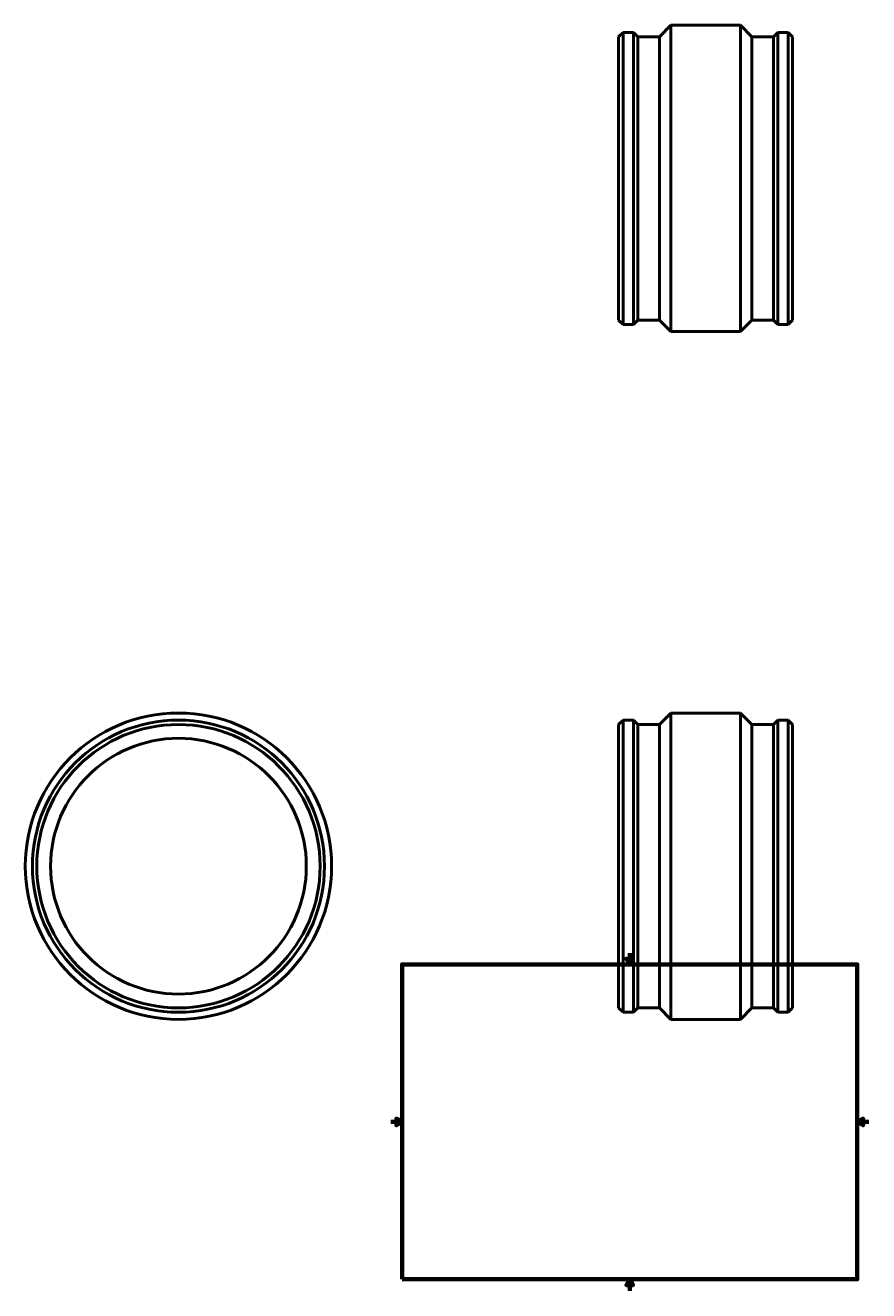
# Model space of a CAD drawing. Header units: millimetres. Extents: x -643 to 1737, y -2124 to 2367.
# Tile 4 of 5: x -643 to 841, y 0 to 2226. Entities that reach past the tile are written whole.
import ezdxf

# ---------------------------------------------------------------- set-up
doc = ezdxf.new("R2010")
doc.units = ezdxf.units.MM
doc.layers.add('Border (ANSI)', color=7, linetype='Continuous', lineweight=70)
doc.layers.add('Visible (ANSI)', color=7, linetype='Continuous', lineweight=50)
doc.styles.add('Note Text (ANSI)', font='tahoma.ttf')

# ---------------------------------------------------------------- blocks, each defined once
blk = doc.blocks.new('Borders Default Border')
at = {"layer": 'Border (ANSI)'}
for p, q in [((70.1, 574), (70.1, 577.4)), ((140.2, 574), (140.2, 577.4)), ((210.2, 574), (210.2, 577.4)), ((280.3, 574), (280.3, 577.4)), ((350.4, 574), (350.4, 577.4)), ((490.6, 574), (490.6, 577.4)), ((560.7, 574), (560.7, 577.4)), ((630.8, 574), (630.8, 577.4)), ((700.8, 574), (700.8, 577.4)), ((770.9, 574), (770.9, 577.4)), ((20, 519.7), (16.6, 519.7)), ((821, 519.7), (824.4, 519.7)), ((20, 445.5), (16.6, 445.5)), ((821, 445.5), (824.4, 445.5)), ((20, 371.2), (16.6, 371.2)), ((821, 371.2), (824.4, 371.2)), ((20, 222.7), (16.6, 222.7)), ((821, 222.7), (824.4, 222.7)), ((20, 148.5), (16.6, 148.5)), ((821, 148.5), (824.4, 148.5)), ((20, 74.3), (16.6, 74.3)), ((821, 74.3), (824.4, 74.3)), ((70.1, 20), (70.1, 16.6)), ((140.2, 20), (140.2, 16.6)), ((210.2, 20), (210.2, 16.6)), ((280.3, 20), (280.3, 16.6)), ((350.4, 20), (350.4, 16.6)), ((490.6, 20), (490.6, 16.6)), ((560.7, 20), (560.7, 16.6)), ((630.8, 20), (630.8, 16.6)), ((700.8, 20), (700.8, 16.6)), ((770.9, 20), (770.9, 16.6))]:
    blk.add_line(p, q, dxfattribs=at)
at = {"layer": 'Border (ANSI)', "flags": 128}
for points in [[(420.5, 594), (420.5, 574), (414.7, 584), (426.3, 584), (420.5, 574)], [(20, 20), (20, 574), (821, 574), (821, 20), (20, 20)], [(0, 297), (20, 297), (10, 302.8), (10, 291.2), (20, 297)], [(841, 297), (821, 297), (831, 302.8), (831, 291.2), (821, 297)], [(420.5, 0), (420.5, 20), (414.7, 10), (426.3, 10), (420.5, 20)]]:
    blk.add_lwpolyline(points, dxfattribs=at)
at = {"layer": 'Border (ANSI)', "color": 230, "true_color": 0xff0080, "char_height": 3.05, "attachment_point": 7, "style": 'Note Text (ANSI)'}
for s, insert in [('A', (16.8, 555.4)), ('1', (34.4, 574.4)), ('2', (104.2, 574.4)), ('3', (174.3, 574.3)), ('4', (244.2, 574.4)), ('5', (314.5, 574.3)), ('6', (384.5, 574.3)), ('7', (454.6, 574.4)), ('8', (524.6, 574.3)), ('9', (594.7, 574.3)), ('10', (664, 574.3)), ('11', (734, 574.4)), ('12', (804.1, 574.4)), ('A', (821.6, 555.4)), ('B', (17.1, 481.1)), ('B', (822, 481.1)), ('C', (17, 406.8)), ('C', (821.8, 406.8)), ('D', (17, 332.6)), ('D', (821.8, 332.6)), ('E', (17.2, 258.4)), ('E', (822.1, 258.4)), ('F', (17.3, 184.1)), ('F', (822.1, 184.1)), ('G', (16.8, 109.8)), ('G', (821.7, 109.8)), ('H', (17, 35.6)), ('H', (821.8, 35.6)), ('1', (34.4, 16.6)), ('2', (104.2, 16.6)), ('3', (174.3, 16.5)), ('4', (244.2, 16.6)), ('5', (314.5, 16.5)), ('6', (384.5, 16.5)), ('7', (454.6, 16.6)), ('8', (524.6, 16.5)), ('9', (594.7, 16.5)), ('10', (664, 16.5)), ('11', (734, 16.6)), ('12', (804.1, 16.6))]:
    blk.add_mtext(s, dxfattribs=dict(at, insert=insert))

msp = doc.modelspace()

# ---------------------------------------------------------------- linework, layer by layer
at = {"layer": 'Visible (ANSI)'}
for p, q in [((472.621, 2206.272), (492.831, 2226.482)), ((492.831, 1687.482), (492.831, 2226.482)), ((492.831, 2226.482), (615.231, 2226.482)), ((615.231, 1687.482), (615.231, 2226.482)), ((635.441, 2206.272), (615.231, 2226.482)), ((401.031, 2206.272), (408.741, 2213.982)), ((401.031, 1707.692), (401.031, 2206.272)), ((408.741, 1699.982), (408.741, 2213.982)), ((408.741, 2213.982), (426.981, 2213.982)), ((426.981, 1699.982), (426.981, 2213.982)), ((434.691, 2206.272), (426.981, 2213.982)), ((434.691, 1707.692), (434.691, 2206.272)), ((434.691, 2206.272), (472.621, 2206.272)), ((472.621, 1707.692), (472.621, 2206.272)), ((635.441, 1707.692), (635.441, 2206.272)), ((635.441, 2206.272), (673.371, 2206.272)), ((673.371, 2206.272), (681.081, 2213.982)), ((673.371, 1707.692), (673.371, 2206.272)), ((681.081, 1699.982), (681.081, 2213.982)), ((681.081, 2213.982), (699.321, 2213.982)), ((699.321, 1699.982), (699.321, 2213.982)), ((707.031, 2206.272), (699.321, 2213.982)), ((707.031, 1707.692), (707.031, 2206.272)), ((401.031, 1707.692), (408.741, 1699.982)), ((408.741, 1699.982), (426.981, 1699.982)), ((434.691, 1707.692), (426.981, 1699.982)), ((434.691, 1707.692), (472.621, 1707.692)), ((472.621, 1707.692), (492.831, 1687.482)), ((635.441, 1707.692), (615.231, 1687.482)), ((635.441, 1707.692), (673.371, 1707.692)), ((673.371, 1707.692), (681.081, 1699.982)), ((681.081, 1699.982), (699.321, 1699.982)), ((707.031, 1707.692), (699.321, 1699.982)), ((492.831, 1687.482), (615.231, 1687.482)), ((-373.541, 1003.927), (-381.041, 1003.927)), ((-381.041, 1003.818), (-381.041, 1003.927)), ((-366.041, 1003.927), (-373.541, 1003.927)), ((-366.041, 1003.818), (-366.041, 1003.927)), ((401.031, 996.217), (408.741, 1003.927)), ((408.741, 489.927), (408.741, 1003.927)), ((408.741, 1003.927), (410.361, 1003.927)), ((410.361, 1003.927), (425.361, 1003.927)), ((425.361, 1003.927), (426.981, 1003.927)), ((426.981, 489.927), (426.981, 1003.927)), ((434.691, 996.217), (426.981, 1003.927)), ((472.621, 996.217), (492.831, 1016.427)), ((492.831, 477.427), (492.831, 1016.427)), ((492.831, 1016.427), (615.231, 1016.427)), ((615.231, 477.427), (615.231, 1016.427)), ((635.441, 996.217), (615.231, 1016.427)), ((673.371, 996.217), (681.081, 1003.927)), ((681.081, 489.927), (681.081, 1003.927)), ((681.081, 1003.927), (682.701, 1003.927)), ((697.701, 1003.927), (682.701, 1003.927)), ((697.701, 1003.927), (699.321, 1003.927)), ((699.321, 489.927), (699.321, 1003.927)), ((707.031, 996.217), (699.321, 1003.927)), ((401.031, 497.637), (401.031, 996.217)), ((434.691, 497.637), (434.691, 996.217)), ((434.691, 996.217), (472.621, 996.217)), ((472.621, 497.637), (472.621, 996.217)), ((635.441, 497.637), (635.441, 996.217)), ((635.441, 996.217), (673.371, 996.217)), ((673.371, 497.637), (673.371, 996.217)), ((707.031, 497.637), (707.031, 996.217)), ((401.031, 497.637), (408.741, 489.927)), ((408.741, 489.927), (426.981, 489.927)), ((434.691, 497.637), (426.981, 489.927)), ((434.691, 497.637), (472.621, 497.637)), ((472.621, 497.637), (492.831, 477.427)), ((635.441, 497.637), (615.231, 477.427)), ((635.441, 497.637), (673.371, 497.637)), ((673.371, 497.637), (681.081, 489.927)), ((681.081, 489.927), (699.321, 489.927)), ((707.031, 497.637), (699.321, 489.927)), ((492.831, 477.427), (615.231, 477.427))]:
    msp.add_line(p, q, dxfattribs=at)
for radius in [269.5, 257, 249.29, 225]:
    msp.add_circle((-373.541, 746.927), radius, dxfattribs=at)
for points, knots in [([(425.361, 1003.927), (425.361, 1003.927), (425.173, 1003.922), (424.408, 1003.901), (423.83, 1003.886), (422.499, 1003.859), (421.655, 1003.844), (419.808, 1003.824), (418.803, 1003.818), (416.919, 1003.818), (415.915, 1003.824), (414.067, 1003.844), (413.224, 1003.859), (411.892, 1003.886), (411.315, 1003.901), (410.549, 1003.922), (410.361, 1003.927), (410.361, 1003.927)], [1.13012889, 1.13012889, 1.13012889, 1.13012889, 1.41266111, 1.41266111, 1.69519334, 1.69519334, 1.97772556, 1.97772556, 2.26025779, 2.26025779, 2.54279002, 2.54279002, 2.82532224, 2.82532224, 3.10785446, 3.10785446, 3.39038668, 3.39038668, 3.39038668, 3.39038668]), ([(697.701, 1003.927), (697.701, 1003.927), (697.513, 1003.922), (696.748, 1003.901), (696.17, 1003.886), (694.839, 1003.859), (693.995, 1003.844), (692.148, 1003.824), (691.143, 1003.818), (690.201, 1003.818), (689.259, 1003.818), (688.255, 1003.824), (686.407, 1003.844), (685.564, 1003.859), (684.232, 1003.886), (683.655, 1003.901), (682.889, 1003.922), (682.701, 1003.927), (682.701, 1003.927)], [-1.13012889, -1.13012889, -1.13012889, -1.13012889, -0.84759667, -0.84759667, -0.56506445, -0.56506445, -0.28253223, -0.28253223, 0, 0, 0, 0.28253223, 0.28253223, 0.56506445, 0.56506445, 0.84759667, 0.84759667, 1.13012889, 1.13012889, 1.13012889, 1.13012889])]:
    msp.add_open_spline(points, degree=3, knots=knots, dxfattribs=at)

# ---------------------------------------------------------------- block references
msp.add_blockref('Borders Default Border', (0, 0))

doc.saveas('drawing.dxf')
